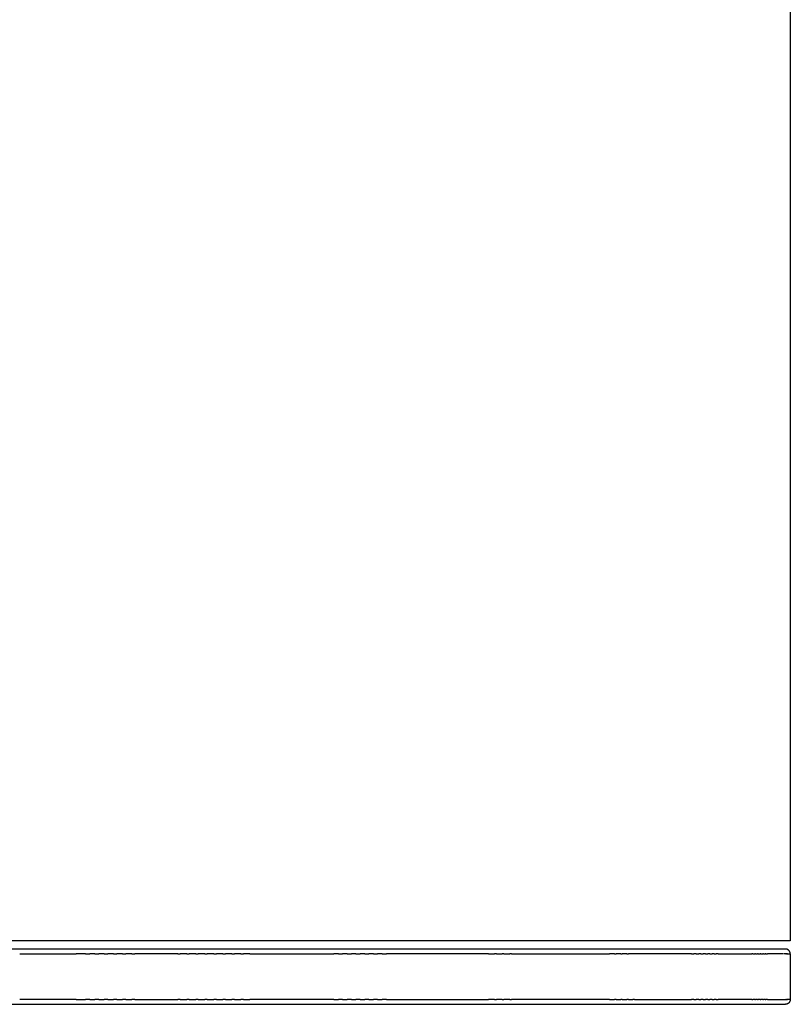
# Model space of a CAD drawing. Header units: millimetres. Extents: x -667 to -583, y 0 to 101.
# Tile 5 of 10: x -650 to -635, y 60 to 80. Entities that reach past the tile are written whole.
import ezdxf

# ---------------------------------------------------------------- set-up
doc = ezdxf.new("R2010")
doc.units = ezdxf.units.MM
doc.header["$MEASUREMENT"] = 0
doc.layers.add('Make2D$visible$lines', color=7, linetype='Continuous', true_color=0x000000)

msp = doc.modelspace()

# ---------------------------------------------------------------- linework, layer by layer
at = {"layer": 'Make2D$visible$lines'}
for points, degree in [([(-634.646, 100.581), (-634.646, 81.032), (-634.646, 61.482)], 2), ([(-634.65, 61.482), (-642.648, 61.482), (-650.645, 61.482)], 2), ([(-650.467, 61.214), (-649.886, 61.214), (-649.305, 61.214)], 2), ([(-649.114, 61.214), (-649.21, 61.214), (-649.305, 61.214)], 2), ([(-649.114, 61.214), (-649.069, 61.214), (-649.024, 61.214)], 2), ([(-648.924, 61.214), (-648.974, 61.214), (-649.024, 61.214)], 2), ([(-648.924, 61.214), (-648.882, 61.214), (-648.841, 61.214)], 2), ([(-648.733, 61.214), (-648.787, 61.214), (-648.841, 61.214)], 2), ([(-648.733, 61.214), (-648.695, 61.214), (-648.658, 61.214)], 2), ([(-648.543, 61.214), (-648.6, 61.214), (-648.658, 61.214)], 2), ([(-648.543, 61.214), (-648.508, 61.214), (-648.473, 61.214)], 2), ([(-648.354, 61.214), (-648.413, 61.214), (-648.473, 61.214)], 2), ([(-648.354, 61.214), (-648.321, 61.214), (-648.289, 61.214)], 2), ([(-648.164, 61.214), (-648.227, 61.214), (-648.289, 61.214)], 2), ([(-648.164, 61.214), (-648.134, 61.214), (-648.104, 61.214)], 2), ([(-647.223, 61.214), (-647.663, 61.214), (-648.104, 61.214)], 2), ([(-647.223, 61.214), (-647.199, 61.214), (-647.175, 61.214)], 2), ([(-647.036, 61.214), (-647.105, 61.214), (-647.175, 61.214)], 2), ([(-647.036, 61.214), (-647.012, 61.214), (-646.989, 61.214)], 2), ([(-646.849, 61.214), (-646.919, 61.214), (-646.989, 61.214)], 2), ([(-646.849, 61.214), (-646.826, 61.214), (-646.802, 61.214)], 2), ([(-646.663, 61.214), (-646.733, 61.214), (-646.802, 61.214)], 2), ([(-646.663, 61.214), (-646.639, 61.214), (-646.615, 61.214)], 2), ([(-646.478, 61.214), (-646.547, 61.214), (-646.615, 61.214)], 2), ([(-646.478, 61.214), (-646.453, 61.214), (-646.429, 61.214)], 2), ([(-646.293, 61.214), (-646.361, 61.214), (-646.429, 61.214)], 2), ([(-646.293, 61.214), (-646.268, 61.214), (-646.242, 61.214)], 2), ([(-646.109, 61.214), (-646.176, 61.214), (-646.242, 61.214)], 2), ([(-646.109, 61.214), (-646.082, 61.214), (-646.055, 61.214)], 2), ([(-645.926, 61.214), (-645.991, 61.214), (-646.055, 61.214)], 2), ([(-645.926, 61.214), (-645.898, 61.214), (-645.869, 61.214)], 2), ([(-645.743, 61.214), (-645.806, 61.214), (-645.869, 61.214)], 2), ([(-645.743, 61.214), (-644.882, 61.214), (-644.02, 61.214)], 2), ([(-643.924, 61.214), (-643.972, 61.214), (-644.02, 61.214)], 2), ([(-643.924, 61.214), (-643.881, 61.214), (-643.838, 61.214)], 2), ([(-643.743, 61.214), (-643.79, 61.214), (-643.838, 61.214)], 2), ([(-643.743, 61.214), (-643.7, 61.214), (-643.657, 61.214)], 2), ([(-643.562, 61.214), (-643.609, 61.214), (-643.657, 61.214)], 2), ([(-643.562, 61.214), (-643.519, 61.214), (-643.476, 61.214)], 2), ([(-643.382, 61.214), (-643.429, 61.214), (-643.476, 61.214)], 2), ([(-643.382, 61.214), (-643.339, 61.214), (-643.296, 61.214)], 2), ([(-643.203, 61.214), (-643.25, 61.214), (-643.296, 61.214)], 2), ([(-643.203, 61.214), (-643.16, 61.214), (-643.117, 61.214)], 2), ([(-643.026, 61.214), (-643.071, 61.214), (-643.117, 61.214)], 2), ([(-643.026, 61.214), (-642.982, 61.214), (-642.938, 61.214)], 2), ([(-640.838, 61.214), (-641.888, 61.214), (-642.938, 61.214)], 2), ([(-640.838, 61.214), (-640.78, 61.214), (-640.721, 61.214)], 2), ([(-640.68, 61.214), (-640.701, 61.214), (-640.721, 61.214)], 2), ([(-640.68, 61.214), (-640.62, 61.214), (-640.56, 61.214)], 2), ([(-640.524, 61.214), (-640.542, 61.214), (-640.56, 61.214)], 2), ([(-640.524, 61.214), (-640.462, 61.214), (-640.4, 61.214)], 2), ([(-640.369, 61.214), (-640.384, 61.214), (-640.4, 61.214)], 2), ([(-640.369, 61.214), (-639.361, 61.214), (-638.354, 61.214)], 2), ([(-638.252, 61.214), (-638.303, 61.214), (-638.354, 61.214)], 2), ([(-638.252, 61.214), (-638.238, 61.214), (-638.223, 61.214)], 2), ([(-638.126, 61.214), (-638.175, 61.214), (-638.223, 61.214)], 2), ([(-638.126, 61.214), (-638.11, 61.214), (-638.094, 61.214)], 2), ([(-638.002, 61.214), (-638.048, 61.214), (-638.094, 61.214)], 2), ([(-638.002, 61.214), (-637.984, 61.214), (-637.967, 61.214)], 2), ([(-636.672, 61.214), (-637.319, 61.214), (-637.967, 61.214)], 2), ([(-636.672, 61.214), (-636.647, 61.214), (-636.623, 61.214)], 2), ([(-636.575, 61.214), (-636.599, 61.214), (-636.623, 61.214)], 2), ([(-636.575, 61.214), (-636.551, 61.214), (-636.526, 61.214)], 2), ([(-636.48, 61.214), (-636.503, 61.214), (-636.526, 61.214)], 2), ([(-636.48, 61.214), (-636.456, 61.214), (-636.432, 61.214)], 2), ([(-636.388, 61.214), (-636.41, 61.214), (-636.432, 61.214)], 2), ([(-636.388, 61.214), (-636.364, 61.214), (-636.34, 61.214)], 2), ([(-636.298, 61.214), (-636.319, 61.214), (-636.34, 61.214)], 2), ([(-636.298, 61.214), (-636.274, 61.214), (-636.251, 61.214)], 2), ([(-636.21, 61.214), (-636.23, 61.214), (-636.251, 61.214)], 2), ([(-636.21, 61.214), (-636.187, 61.214), (-636.164, 61.214)], 2), ([(-636.124, 61.214), (-636.144, 61.214), (-636.164, 61.214)], 2), ([(-636.124, 61.214), (-635.779, 61.214), (-635.433, 61.214)], 2), ([(-635.414, 61.214), (-635.423, 61.214), (-635.433, 61.214)], 2), ([(-635.414, 61.214), (-635.394, 61.214), (-635.374, 61.214)], 2), ([(-635.356, 61.214), (-635.365, 61.214), (-635.374, 61.214)], 2), ([(-635.356, 61.214), (-635.336, 61.214), (-635.317, 61.214)], 2), ([(-635.301, 61.214), (-635.309, 61.214), (-635.317, 61.214)], 2), ([(-635.301, 61.214), (-635.281, 61.214), (-635.262, 61.214)], 2), ([(-635.248, 61.214), (-635.255, 61.214), (-635.262, 61.214)], 2), ([(-635.248, 61.214), (-635.229, 61.214), (-635.21, 61.214)], 2), ([(-635.197, 61.214), (-635.203, 61.214), (-635.21, 61.214)], 2), ([(-635.197, 61.214), (-635.178, 61.214), (-635.16, 61.214)], 2), ([(-635.148, 61.214), (-635.154, 61.214), (-635.16, 61.214)], 2), ([(-635.148, 61.214), (-635.13, 61.214), (-635.113, 61.214)], 2), ([(-634.783, 61.214), (-634.948, 61.214), (-635.113, 61.214)], 2), ([(-634.759, 61.214), (-634.764, 61.214), (-634.768, 61.214)], 2), ([(-634.737, 61.214), (-634.742, 61.214), (-634.747, 61.214)], 2), ([(-634.737, 61.214), (-634.732, 61.214), (-634.727, 61.214)], 2), ([(-634.718, 61.214), (-634.722, 61.214), (-634.727, 61.214)], 2), ([(-634.718, 61.214), (-634.714, 61.214), (-634.709, 61.214)], 2), ([(-634.701, 61.214), (-634.705, 61.214), (-634.709, 61.214)], 2), ([(-634.701, 61.214), (-634.697, 61.214), (-634.694, 61.214)], 2), ([(-634.686, 61.214), (-634.683, 61.214), (-634.681, 61.214)], 2), ([(-634.673, 61.214), (-634.654, 61.214), (-634.644, 61.214), (-634.644, 61.214)], 3), ([(-634.645, 61.214), (-634.645, 60.747), (-634.645, 60.281)], 2), ([(-649.305, 60.281), (-649.886, 60.281), (-650.467, 60.281)], 2), ([(-649.305, 60.281), (-649.21, 60.281), (-649.114, 60.281)], 2), ([(-649.024, 60.281), (-649.069, 60.281), (-649.114, 60.281)], 2), ([(-649.024, 60.281), (-648.974, 60.281), (-648.924, 60.281)], 2), ([(-648.841, 60.281), (-648.882, 60.281), (-648.924, 60.281)], 2), ([(-648.841, 60.281), (-648.787, 60.281), (-648.733, 60.281)], 2), ([(-648.658, 60.281), (-648.695, 60.281), (-648.733, 60.281)], 2), ([(-648.658, 60.281), (-648.6, 60.281), (-648.543, 60.281)], 2), ([(-648.473, 60.281), (-648.508, 60.281), (-648.543, 60.281)], 2), ([(-648.473, 60.281), (-648.414, 60.281), (-648.354, 60.281)], 2), ([(-648.289, 60.281), (-648.321, 60.281), (-648.354, 60.281)], 2), ([(-648.289, 60.281), (-648.227, 60.281), (-648.164, 60.281)], 2), ([(-648.104, 60.281), (-648.134, 60.281), (-648.164, 60.281)], 2), ([(-648.104, 60.281), (-647.663, 60.281), (-647.223, 60.281)], 2), ([(-647.175, 60.281), (-647.199, 60.281), (-647.223, 60.281)], 2), ([(-647.175, 60.281), (-647.105, 60.281), (-647.036, 60.281)], 2), ([(-646.989, 60.281), (-647.012, 60.281), (-647.036, 60.281)], 2), ([(-646.989, 60.281), (-646.919, 60.281), (-646.849, 60.281)], 2), ([(-646.802, 60.281), (-646.826, 60.281), (-646.849, 60.281)], 2), ([(-646.802, 60.281), (-646.733, 60.281), (-646.664, 60.281)], 2), ([(-646.615, 60.281), (-646.639, 60.281), (-646.664, 60.281)], 2), ([(-646.615, 60.281), (-646.547, 60.281), (-646.478, 60.281)], 2), ([(-646.429, 60.281), (-646.453, 60.281), (-646.478, 60.281)], 2), ([(-646.429, 60.281), (-646.361, 60.281), (-646.294, 60.281)], 2), ([(-646.242, 60.281), (-646.268, 60.281), (-646.294, 60.281)], 2), ([(-646.242, 60.281), (-646.176, 60.281), (-646.109, 60.281)], 2), ([(-646.055, 60.281), (-646.082, 60.281), (-646.109, 60.281)], 2), ([(-646.055, 60.281), (-645.991, 60.281), (-645.926, 60.281)], 2), ([(-645.869, 60.281), (-645.898, 60.281), (-645.926, 60.281)], 2), ([(-645.869, 60.281), (-645.806, 60.281), (-645.743, 60.281)], 2), ([(-644.02, 60.281), (-644.882, 60.281), (-645.743, 60.281)], 2), ([(-644.02, 60.281), (-643.972, 60.281), (-643.924, 60.281)], 2), ([(-643.838, 60.281), (-643.881, 60.281), (-643.924, 60.281)], 2), ([(-643.838, 60.281), (-643.79, 60.281), (-643.743, 60.281)], 2), ([(-643.657, 60.281), (-643.7, 60.281), (-643.743, 60.281)], 2), ([(-643.657, 60.281), (-643.609, 60.281), (-643.562, 60.281)], 2), ([(-643.476, 60.281), (-643.519, 60.281), (-643.562, 60.281)], 2), ([(-643.476, 60.281), (-643.429, 60.281), (-643.382, 60.281)], 2), ([(-643.296, 60.281), (-643.339, 60.281), (-643.382, 60.281)], 2), ([(-643.296, 60.281), (-643.25, 60.281), (-643.203, 60.281)], 2), ([(-643.117, 60.281), (-643.16, 60.281), (-643.203, 60.281)], 2), ([(-643.117, 60.281), (-643.071, 60.281), (-643.026, 60.281)], 2), ([(-642.938, 60.281), (-642.982, 60.281), (-643.026, 60.281)], 2), ([(-642.938, 60.281), (-641.888, 60.281), (-640.838, 60.281)], 2), ([(-640.721, 60.281), (-640.78, 60.281), (-640.838, 60.281)], 2), ([(-640.721, 60.281), (-640.701, 60.281), (-640.68, 60.281)], 2), ([(-640.56, 60.281), (-640.62, 60.281), (-640.68, 60.281)], 2), ([(-640.56, 60.281), (-640.542, 60.281), (-640.524, 60.281)], 2), ([(-640.4, 60.281), (-640.462, 60.281), (-640.524, 60.281)], 2), ([(-640.4, 60.281), (-640.384, 60.281), (-640.369, 60.281)], 2), ([(-638.354, 60.281), (-639.361, 60.281), (-640.369, 60.281)], 2), ([(-638.354, 60.281), (-638.303, 60.281), (-638.252, 60.281)], 2), ([(-638.223, 60.281), (-638.238, 60.281), (-638.252, 60.281)], 2), ([(-638.223, 60.281), (-638.175, 60.281), (-638.126, 60.281)], 2), ([(-638.094, 60.281), (-638.11, 60.281), (-638.126, 60.281)], 2), ([(-638.094, 60.281), (-638.048, 60.281), (-638.002, 60.281)], 2), ([(-637.967, 60.281), (-637.984, 60.281), (-638.002, 60.281)], 2), ([(-637.967, 60.281), (-637.923, 60.281), (-637.88, 60.281)], 2), ([(-637.842, 60.281), (-637.861, 60.281), (-637.88, 60.281)], 2), ([(-637.842, 60.281), (-637.257, 60.281), (-636.672, 60.281)], 2), ([(-636.623, 60.281), (-636.647, 60.281), (-636.672, 60.281)], 2), ([(-636.623, 60.281), (-636.599, 60.281), (-636.575, 60.281)], 2), ([(-636.526, 60.281), (-636.551, 60.281), (-636.575, 60.281)], 2), ([(-636.526, 60.281), (-636.503, 60.281), (-636.48, 60.281)], 2), ([(-636.432, 60.281), (-636.456, 60.281), (-636.48, 60.281)], 2), ([(-636.432, 60.281), (-636.41, 60.281), (-636.388, 60.281)], 2), ([(-636.34, 60.281), (-636.364, 60.281), (-636.388, 60.281)], 2), ([(-636.34, 60.281), (-636.319, 60.281), (-636.298, 60.281)], 2), ([(-636.251, 60.281), (-636.274, 60.281), (-636.298, 60.281)], 2), ([(-636.251, 60.281), (-636.23, 60.281), (-636.21, 60.281)], 2), ([(-636.164, 60.281), (-636.187, 60.281), (-636.21, 60.281)], 2), ([(-636.164, 60.281), (-636.144, 60.281), (-636.124, 60.281)], 2), ([(-635.433, 60.281), (-635.779, 60.281), (-636.124, 60.281)], 2), ([(-635.433, 60.281), (-635.423, 60.281), (-635.414, 60.281)], 2), ([(-635.374, 60.281), (-635.394, 60.281), (-635.414, 60.281)], 2), ([(-635.374, 60.281), (-635.365, 60.281), (-635.356, 60.281)], 2), ([(-635.317, 60.281), (-635.336, 60.281), (-635.356, 60.281)], 2), ([(-635.317, 60.281), (-635.309, 60.281), (-635.301, 60.281)], 2), ([(-635.262, 60.281), (-635.281, 60.281), (-635.301, 60.281)], 2), ([(-635.262, 60.281), (-635.255, 60.281), (-635.248, 60.281)], 2), ([(-635.21, 60.281), (-635.229, 60.281), (-635.248, 60.281)], 2), ([(-635.21, 60.281), (-635.203, 60.281), (-635.197, 60.281)], 2), ([(-635.16, 60.281), (-635.178, 60.281), (-635.197, 60.281)], 2), ([(-635.16, 60.281), (-635.154, 60.281), (-635.148, 60.281)], 2), ([(-635.113, 60.281), (-635.13, 60.281), (-635.148, 60.281)], 2), ([(-635.113, 60.281), (-634.936, 60.281), (-634.759, 60.281)], 2), ([(-634.747, 60.281), (-634.742, 60.281), (-634.738, 60.281)], 2), ([(-634.727, 60.281), (-634.732, 60.281), (-634.738, 60.281)], 2), ([(-634.727, 60.281), (-634.722, 60.281), (-634.718, 60.281)], 2), ([(-634.709, 60.281), (-634.714, 60.281), (-634.718, 60.281)], 2), ([(-634.709, 60.281), (-634.705, 60.281), (-634.701, 60.281)], 2), ([(-634.694, 60.281), (-634.697, 60.281), (-634.701, 60.281)], 2), ([(-634.681, 60.281), (-634.683, 60.281), (-634.686, 60.281)], 2), ([(-634.67, 60.281), (-634.671, 60.281), (-634.673, 60.281)], 2), ([(-634.644, 60.281), (-634.644, 60.281), (-634.65, 60.281), (-634.663, 60.281)], 3)]:
    msp.add_open_spline(points, degree=degree, dxfattribs=at)
for points, weights in [([(-634.65, 61.482), (-634.646, 61.482), (-634.646, 61.482)], [0.990895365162, 0.995374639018, 1]), ([(-634.644, 61.214), (-634.644, 61.314), (-634.744, 61.314)], [1, 0.707106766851, 1]), ([(-634.644, 60.281), (-634.644, 60.181), (-634.744, 60.181)], [1, 0.707106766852, 1])]:
    msp.add_rational_spline(points, weights, degree=2, dxfattribs=at)
for points, knots in [([(-634.744, 61.314), (-634.744, 61.314), (-635.551, 61.314), (-639.094, 61.314), (-644.452, 61.314), (-648.614, 61.314), (-650.645, 61.314)], [74.926479, 74.926479, 74.926479, 74.926479, 81.018886, 87.414225, 93.809565, 99.901972, 99.901972, 99.901972, 99.901972]), ([(-650.645, 60.181), (-648.614, 60.181), (-644.452, 60.181), (-639.094, 60.181), (-635.551, 60.181), (-634.744, 60.181), (-634.744, 60.181)], [-99.901972, -99.901972, -99.901972, -99.901972, -93.809565, -87.414225, -81.018886, -74.926479, -74.926479, -74.926479, -74.926479])]:
    msp.add_open_spline(points, degree=3, knots=knots, dxfattribs=at)

doc.saveas('drawing.dxf')
